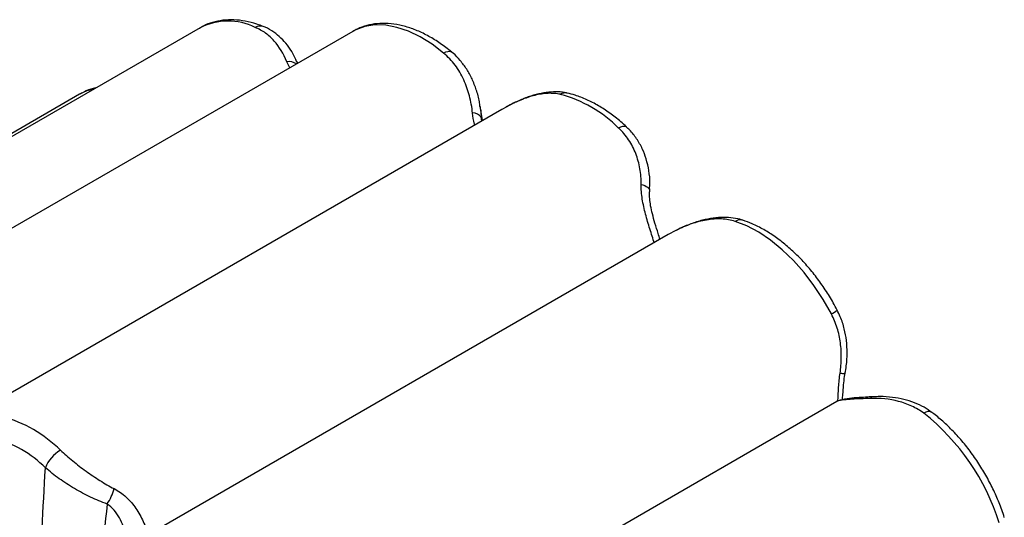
# Paper-space layout '_Isométrica' of a CAD drawing. Header units: millimetres. Extents: x -279 to -60, y -197 to 80.
# Tile 4 of 4: x -205 to -85, y 20 to 80. Entities that reach past the tile are written whole.
import ezdxf

# ---------------------------------------------------------------- set-up
doc = ezdxf.new("R2010")
doc.units = ezdxf.units.MM

psp = doc.layouts.new('_Isométrica')

# ---------------------------------------------------------------- linework, layer by layer
at = {"color": 7, "linetype": 'Continuous', "lineweight": 25}
for p, q in [((-182.57, 79.05), (-250.45, 39.87)), ((-182.57, 79.05), (-182.64, 79.01)), ((-164.01, 78.62), (-231.89, 39.43)), ((-170.71, 74.75), (-170.81, 74.96)), ((-197.25, 70.96), (-265.13, 31.78)), ((-148.24, 67.76), (-148.51, 69.53)), ((-145.89, 69.11), (-209.42, 32.44)), ((-145.28, 69.45), (-145.89, 69.11)), ((-127.89, 59.12), (-127.87, 59.46)), ((-125.63, 53.91), (-189.07, 17.28)), ((-124.7, 54.41), (-125.63, 53.9)), ((-168.65, -3.04), (-105.12, 33.64)), ((-105, 33.7), (-104.78, 33.77))]:
    psp.add_line(p, q, dxfattribs=at)
at = {"color": 8, "linetype": 'Continuous', "lineweight": 25}
for p, q in [((-171.67, 74.2), (-172.03, 74.93)), ((-148.39, 68.18), (-148.31, 67.72)), ((-148.31, 67.71), (-148.39, 68.18)), ((-127.91, 59.46), (-127.9, 59.23))]:
    psp.add_line(p, q, dxfattribs=at)
at = {"color": 8, "linetype": 'Continuous', "lineweight": 25, "flags": 128}
for points in [[(-152.95, 75.97), (-154.36, 77.05), (-155.8, 77.94), (-157.23, 78.63), (-158.64, 79.1), (-160, 79.36), (-161.3, 79.4), (-162.52, 79.22), (-163.63, 78.82), (-164.01, 78.62)], [(-152.95, 75.97), (-152.68, 76.11), (-152.43, 76.18), (-152.21, 76.19), (-152.03, 76.14), (-151.97, 76.09)], [(-195.4, 71.64), (-196.33, 71.39), (-197.25, 70.96)], [(-131.67, 66.87), (-131.4, 67), (-131.16, 67.08), (-130.95, 67.1), (-130.79, 67.06), (-130.72, 67.01)]]:
    psp.add_lwpolyline(points, dxfattribs=at)
at = {"color": 7, "linetype": 'Continuous', "lineweight": 25, "flags": 128}
for points in [[(-128.93, 60.01), (-128.71, 59.94), (-128.5, 59.86), (-128.32, 59.76), (-128.17, 59.66), (-128.05, 59.56), (-127.97, 59.45), (-127.91, 59.34), (-127.9, 59.23)], [(-105.79, 44.25), (-106.79, 46.02), (-107.91, 47.71), (-109.12, 49.29), (-110.42, 50.75), (-111.78, 52.07), (-113.19, 53.21), (-114.62, 54.18), (-116.06, 54.95), (-117.48, 55.51)]]:
    psp.add_lwpolyline(points, dxfattribs=at)
at = {"color": 8, "linetype": 'Continuous', "lineweight": 25}
for centre, radius, start, end in [((-179.18, 72.38), 7.49, 63.6901, 116.9349), ((-175.26, 78.19), 1.08, 70.647, 123.5706), ((-171.83, 73.13), 1.81, 57.503, 96.3404), ((-138.14, 69.95), 1.18, 78.7211, 121.5642), ((-116.88, 54.57), 1.12, 73.5608, 122.8023), ((-106.69, 46.32), 2.26, 293.461, 315.1388), ((-104.22, 39.36), 2.35, 257.4795, 272.5496), ((-100.73, 33.81), 0.371, 98.0508, 153.1118), ((-93.98, 31.51), 0.88, 61.4897, 130.5763)]:
    psp.add_arc(centre, radius, start, end, dxfattribs=at)
at = {"color": 7, "linetype": 'Continuous', "lineweight": 25}
for centre, radius, start, end in [((-142.87, 55.65), 15.85, 45.0384, 74.9769), ((-149.43, 67.35), 1.34, 38.7393, 90.1223), ((-210.75, 16.46), 15.85, 45.0384, 74.9769), ((-111.65, 10.59), 27.54, 17.4485, 51.6344), ((-211.26, 15.65), 13.98, 45.0384, 74.9769), ((-197.3, 23.89), 4.41, 120.7757, 158.0163), ((-198.11, 24.19), 5.21, 324.2361, 346.9393)]:
    psp.add_arc(centre, radius, start, end, dxfattribs=at)
for points, knots in [([(-174.9, 79.21), (-175.15, 79.31), (-175.88, 79.58), (-177.07, 79.89), (-178.46, 80.05), (-179.79, 80), (-181.04, 79.74), (-182, 79.4), (-182.49, 79.08), (-182.64, 78.98)], [0, 0, 0, 0, 0.093485, 0.26668, 0.438474, 0.606802, 0.770711, 0.930392, 1, 1, 1, 1]), ([(-172.03, 74.93), (-172.42, 75.88), (-172.92, 76.73), (-173.72, 77.62), (-173.88, 77.79), (-174.24, 78.11), (-174.42, 78.26), (-174.99, 78.68), (-175.41, 78.91), (-175.86, 79.09)], [0, 0, 0, 0, 0.5, 0.5, 0.625, 0.625, 0.75, 0.75, 1, 1, 1, 1]), ([(-170.83, 74.97), (-170.97, 75.29), (-171.28, 75.99), (-171.92, 76.94), (-172.7, 77.82), (-173.61, 78.54), (-174.35, 79.01), (-174.83, 79.17), (-174.91, 79.19)], [0, 0, 0, 0, 0.174205, 0.379441, 0.572353, 0.759056, 0.959425, 1, 1, 1, 1]), ([(-151.97, 76.09), (-152.21, 76.28), (-152.89, 76.83), (-154.05, 77.63), (-155.45, 78.41), (-156.87, 79), (-158.29, 79.41), (-159.68, 79.6), (-161.03, 79.59), (-162.29, 79.36), (-163.29, 79.02), (-163.82, 78.7), (-163.99, 78.59)], [0, 0, 0, 0, 0.05981, 0.172647, 0.285978, 0.399613, 0.512958, 0.625178, 0.73528, 0.842556, 0.947004, 1, 1, 1, 1]), ([(-149.43, 68.68), (-149.51, 69.4), (-149.63, 70.1), (-149.99, 71.45), (-150.22, 72.1), (-150.66, 73.04), (-150.82, 73.35), (-151.16, 73.94), (-151.35, 74.23), (-151.96, 75.04), (-152.42, 75.54), (-152.95, 75.97)], [0, 0, 0, 0, 0.25, 0.25, 0.5, 0.5, 0.625, 0.625, 0.75, 0.75, 1, 1, 1, 1]), ([(-148.53, 69.49), (-148.55, 69.68), (-148.63, 70.37), (-148.95, 71.49), (-149.46, 72.82), (-150.11, 74.02), (-150.9, 75.06), (-151.52, 75.75), (-151.92, 76.04), (-151.98, 76.08)], [0, 0, 0, 0, 0.074091, 0.270465, 0.457241, 0.635036, 0.806844, 0.970875, 1, 1, 1, 1]), ([(-195.23, 71.75), (-195.24, 71.75), (-195.66, 71.69), (-196.33, 71.45), (-196.93, 71.12), (-197.17, 70.98)], [0, 0, 0, 0, 0.014901, 0.607138, 1, 1, 1, 1]), ([(-137.91, 71.1), (-137.94, 71.11), (-138.3, 71.22), (-139.06, 71.27), (-140.19, 71.24), (-141.4, 71.03), (-142.67, 70.66), (-143.99, 70.11), (-144.91, 69.67), (-145.38, 69.4), (-145.4, 69.39)], [0, 0, 0, 0, 0.013107, 0.158478, 0.309669, 0.46865, 0.637467, 0.810864, 0.991724, 1, 1, 1, 1]), ([(-138.76, 70.96), (-138.99, 71.01), (-139.23, 71.04), (-139.73, 71.08), (-139.99, 71.09), (-140.77, 71.05), (-141.31, 70.97), (-142.15, 70.76), (-142.43, 70.68), (-143, 70.49), (-143.28, 70.38), (-144.13, 70.04), (-144.7, 69.76), (-145.28, 69.45)], [0, 0, 0, 0, 0.125, 0.125, 0.25, 0.25, 0.5, 0.5, 0.625, 0.625, 0.75, 0.75, 1, 1, 1, 1]), ([(-130.72, 67.01), (-130.95, 67.22), (-131.61, 67.82), (-132.75, 68.71), (-134.13, 69.61), (-135.54, 70.34), (-136.8, 70.83), (-137.59, 71.03), (-137.91, 71.11)], [0, 0, 0, 0, 0.101422, 0.292715, 0.484847, 0.677736, 0.870933, 1, 1, 1, 1]), ([(-128.93, 60.01), (-128.92, 60.65), (-128.97, 61.29), (-129.19, 62.54), (-129.36, 63.16), (-129.81, 64.33), (-130.1, 64.9), (-130.8, 65.95), (-131.2, 66.43), (-131.67, 66.87)], [0, 0, 0, 0, 0.25, 0.25, 0.5, 0.5, 0.75, 0.75, 1, 1, 1, 1]), ([(-127.91, 59.46), (-127.89, 59.71), (-127.83, 60.45), (-127.96, 61.68), (-128.27, 63.07), (-128.77, 64.38), (-129.45, 65.56), (-130.12, 66.45), (-130.6, 66.87), (-130.74, 66.99)], [0, 0, 0, 0, 0.088382, 0.26782, 0.446141, 0.603266, 0.772307, 0.936261, 1, 1, 1, 1]), ([(-127.32, 52.85), (-127.5, 53.42), (-127.68, 54), (-128.05, 55.19), (-128.23, 55.79), (-128.47, 56.69), (-128.54, 57), (-128.68, 57.61), (-128.74, 57.92), (-128.89, 58.83), (-128.94, 59.43), (-128.93, 60.01)], [0, 0, 0, 0, 0.25, 0.25, 0.5, 0.5, 0.625, 0.625, 0.75, 0.75, 1, 1, 1, 1]), ([(-126.64, 53.32), (-126.71, 53.56), (-126.91, 54.2), (-127.24, 55.24), (-127.55, 56.37), (-127.78, 57.38), (-127.9, 58.25), (-127.93, 58.87), (-127.9, 59.14), (-127.89, 59.2)], [0, 0, 0, 0, 0.1275542, 0.3422066, 0.5299118, 0.691776, 0.8351473, 0.9614699, 1, 1, 1, 1]), ([(-117.48, 55.51), (-117.74, 55.6), (-118.02, 55.66), (-118.58, 55.76), (-118.87, 55.79), (-119.46, 55.81), (-119.75, 55.81), (-120.36, 55.77), (-120.67, 55.73), (-121.6, 55.57), (-122.22, 55.41), (-123.45, 54.98), (-124.07, 54.72), (-124.7, 54.41)], [0, 0, 0, 0, 0.125, 0.125, 0.25, 0.25, 0.375, 0.375, 0.5, 0.5, 0.75, 0.75, 1, 1, 1, 1]), ([(-116.56, 55.64), (-116.59, 55.65), (-116.96, 55.8), (-117.74, 55.93), (-118.91, 56.02), (-120.17, 55.93), (-121.51, 55.67), (-122.91, 55.21), (-123.97, 54.78), (-124.56, 54.47), (-124.66, 54.42)], [0, 0, 0, 0, 0.011684, 0.150411, 0.2943691, 0.4481466, 0.6091935, 0.7800672, 0.9608618, 1, 1, 1, 1]), ([(-105.09, 44.73), (-105.24, 45.02), (-105.69, 45.86), (-106.52, 47.2), (-107.59, 48.72), (-108.75, 50.14), (-109.98, 51.44), (-111.28, 52.62), (-112.63, 53.66), (-114.02, 54.54), (-115.33, 55.2), (-116.18, 55.51), (-116.56, 55.64)], [0, 0, 0, 0, 0.056573, 0.162855, 0.269238, 0.375765, 0.482538, 0.589655, 0.697196, 0.8052, 0.913614, 1, 1, 1, 1]), ([(-104.14, 37.02), (-104.08, 37.33), (-103.92, 38.15), (-103.86, 39.49), (-103.93, 41), (-104.21, 42.47), (-104.59, 43.72), (-104.97, 44.45), (-105.11, 44.72)], [0, 0, 0, 0, 0.119011, 0.317396, 0.507015, 0.688969, 0.885071, 1, 1, 1, 1]), ([(-104.73, 37.07), (-104.64, 37.68), (-104.59, 38.3), (-104.58, 39.52), (-104.61, 40.13), (-104.74, 41.04), (-104.79, 41.35), (-104.92, 41.95), (-105, 42.25), (-105.27, 43.13), (-105.5, 43.7), (-105.79, 44.25)], [0, 0, 0, 0, 0.25, 0.25, 0.5, 0.5, 0.625, 0.625, 0.75, 0.75, 1, 1, 1, 1]), ([(-105, 33.7), (-104.98, 34.23), (-104.95, 34.79), (-104.87, 35.91), (-104.81, 36.48), (-104.73, 37.07)], [0, 0, 0, 0, 0.5, 0.5, 1, 1, 1, 1]), ([(-104.44, 33.83), (-104.43, 34.04), (-104.39, 34.61), (-104.32, 35.56), (-104.23, 36.43), (-104.13, 36.89), (-104.11, 37.02)], [0, 0, 0, 0, 0.2139753, 0.5760918, 0.8876118, 1, 1, 1, 1]), ([(-101.06, 33.98), (-101.87, 33.95), (-102.59, 33.93), (-103.6, 33.86), (-103.93, 33.83), (-104.54, 33.75), (-104.84, 33.7), (-105.12, 33.64)], [0, 0, 0, 0, 0.5, 0.5, 0.75, 0.75, 1, 1, 1, 1]), ([(-100.77, 34.18), (-100.96, 34.17), (-101.55, 34.13), (-102.49, 34.08), (-103.65, 33.99), (-104.39, 33.84), (-104.78, 33.77)], [0, 0, 0, 0, 0.12562, 0.378866, 0.670432, 1, 1, 1, 1]), ([(-94.56, 32.18), (-95.01, 32.52), (-95.49, 32.8), (-96.52, 33.28), (-97.07, 33.48), (-98.73, 33.91), (-99.87, 34.02), (-101.06, 33.98)], [0, 0, 0, 0, 0.25, 0.25, 0.5, 0.5, 1, 1, 1, 1]), ([(-93.57, 32.28), (-93.88, 32.49), (-94.54, 32.96), (-95.69, 33.48), (-96.98, 33.89), (-98.39, 34.14), (-99.66, 34.23), (-100.48, 34.18), (-100.78, 34.16)], [0, 0, 0, 0, 0.150978, 0.321835, 0.50019, 0.685455, 0.881982, 1, 1, 1, 1]), ([(-84.76, 19.52), (-84.86, 19.83), (-85.15, 20.7), (-85.74, 22.15), (-86.54, 23.82), (-87.47, 25.45), (-88.49, 27.01), (-89.61, 28.47), (-90.81, 29.84), (-92.06, 31.06), (-92.99, 31.84), (-93.49, 32.22), (-93.57, 32.28)], [0, 0, 0, 0, 0.061521, 0.177017, 0.292374, 0.40766, 0.522978, 0.638403, 0.754043, 0.870004, 0.980248, 1, 1, 1, 1]), ([(-199.55, 27.68), (-199.32, 27.46), (-199.08, 27.24), (-198.58, 26.81), (-198.32, 26.59), (-197.53, 25.96), (-197, 25.54), (-196.16, 24.94), (-195.88, 24.74), (-195.31, 24.36), (-195.03, 24.17), (-194.18, 23.64), (-193.61, 23.31), (-193.03, 23.01)], [0, 0, 0, 0, 0.125, 0.125, 0.25, 0.25, 0.5, 0.5, 0.625, 0.625, 0.75, 0.75, 1, 1, 1, 1]), ([(-203.82, -34.1), (-203.8, -31.56), (-203.76, -29.04), (-203.64, -24.02), (-203.57, -21.51), (-203.32, -14.02), (-203.12, -9.05), (-202.68, 0.87), (-202.43, 5.81), (-201.92, 15.69), (-201.66, 20.62), (-201.38, 25.54)], [0, 0, 0, 0, 0.125, 0.125, 0.25, 0.25, 0.5, 0.5, 0.75, 0.75, 1, 1, 1, 1]), ([(-193.88, 21.14), (-194.55, 21.38), (-195.22, 21.66), (-196.21, 22.13), (-196.54, 22.3), (-197.19, 22.65), (-197.52, 22.83), (-198.49, 23.4), (-199.11, 23.8), (-200, 24.43), (-200.29, 24.65), (-200.85, 25.09), (-201.12, 25.32), (-201.38, 25.54)], [0, 0, 0, 0, 0.25, 0.25, 0.375, 0.375, 0.5, 0.5, 0.75, 0.75, 0.875, 0.875, 1, 1, 1, 1]), ([(-193.03, 23.01), (-192.49, 22.74), (-192.01, 22.39), (-191.34, 21.78), (-191.13, 21.55), (-190.73, 21.09), (-190.55, 20.85), (-190.03, 20.11), (-189.74, 19.58), (-189.23, 18.47), (-189.03, 17.9), (-188.86, 17.32)], [0, 0, 0, 0, 0.25, 0.25, 0.375, 0.375, 0.5, 0.5, 0.75, 0.75, 1, 1, 1, 1]), ([(-193.88, 21.14), (-194.82, 11.64), (-195.8, 2.14), (-197.36, -12.12), (-197.89, -16.88), (-199.01, -26.38), (-199.58, -31.14), (-200.19, -35.88)], [0, 0, 0, 0, 0.5, 0.5, 0.75, 0.75, 1, 1, 1, 1]), ([(-191.3, 12.91), (-191.26, 13.62), (-191.26, 14.35), (-191.35, 15.82), (-191.44, 16.57), (-191.69, 17.68), (-191.8, 18.05), (-192.05, 18.77), (-192.21, 19.12), (-192.57, 19.79), (-192.79, 20.11), (-193.28, 20.68), (-193.56, 20.94), (-193.88, 21.14)], [0, 0, 0, 0, 0.25, 0.25, 0.5, 0.5, 0.625, 0.625, 0.75, 0.75, 0.875, 0.875, 1, 1, 1, 1])]:
    psp.add_open_spline(points, degree=3, knots=knots, dxfattribs=at)
at = {"color": 8, "linetype": 'Continuous', "lineweight": 25}
for points, knots in [([(-170.81, 74.96), (-170.81, 74.95), (-170.77, 74.89), (-170.75, 74.81), (-170.73, 74.74)], [0, 0, 0, 0, 0.058408, 1, 1, 1, 1]), ([(-148.55, 69.52), (-148.51, 69.35), (-148.41, 68.91), (-148.4, 68.46), (-148.39, 68.18)], [0, 0, 0, 0, 0.397905, 1, 1, 1, 1]), ([(-149.18, 67.21), (-149.19, 67.26), (-149.32, 67.75), (-149.38, 68.24), (-149.43, 68.68)], [0, 0, 0, 0, 0.088244, 1, 1, 1, 1])]:
    psp.add_open_spline(points, degree=3, knots=knots, dxfattribs=at)
at = {"color": 7, "linetype": 'Continuous', "lineweight": 25}
psp.add_open_spline([(-105.12, 33.64), (-105.08, 33.66), (-105.04, 33.68), (-105, 33.7)], degree=3, dxfattribs=at)

doc.saveas('drawing.dxf')
